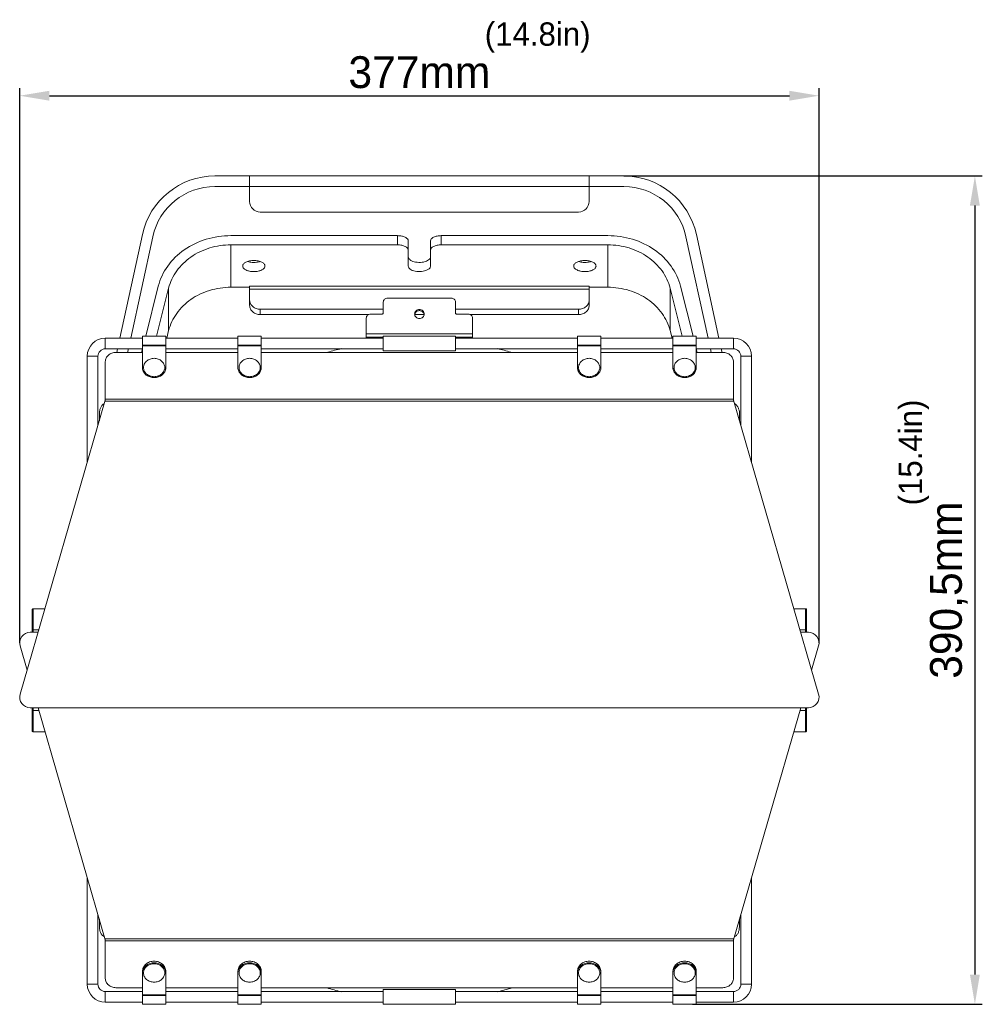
# Model space of a CAD drawing. Header units: millimetres. Extents: x 29170 to 33192, y 579 to 3108.
# Tile 165 of 256: x 31516 to 31970, y 1294 to 1758. Entities that reach past the tile are written whole.
import ezdxf

# ---------------------------------------------------------------- set-up
doc = ezdxf.new("R2010")
doc.units = ezdxf.units.MM
doc.layers.add('细实线', color=7, linetype='Continuous', lineweight=13)
doc.dimstyles.new('ISO-25', dxfattribs={"dimtxt": 15, "dimasz": 14, "dimexe": 3.5, "dimexo": 0, "dimgap": 3.5, "dimtad": 1, "dimtxsty": 'Standard', "dimcen": 2.5, "dimadec": 0, "dimazin": 0, "dimtfac": 1, "dimtmove": 0, "dimatfit": 3, "dimfxl": 1, "dimarcsym": 0})

# ---------------------------------------------------------------- blocks, each defined once
blk = doc.blocks.new('*D73')
at = {"layer": 'Defpoints', "color": 0, "transparency": 16777216}
for p in [(31893.03, 1722.43), (31516.34, 1464.46), (31893.03, 1464.46)]:
    blk.add_point(p, dxfattribs=at)
at = {"layer": '细实线', "color": 0, "lineweight": -2, "transparency": 16777216}
for p, q in [((31516.34, 1464.46), (31516.34, 1725.93)), ((31530.34, 1722.43), (31879.03, 1722.43)), ((31893.03, 1464.46), (31893.03, 1725.93))]:
    blk.add_line(p, q, dxfattribs=at)
at = {"layer": '细实线', "color": 0, "transparency": 16777216}
for points in [[(31530.34, 1724.76), (31530.34, 1720.1), (31516.34, 1722.43)], [(31879.03, 1724.76), (31879.03, 1720.1), (31893.03, 1722.43)]]:
    blk.add_solid(points, dxfattribs=at)
at = {"layer": '细实线', "color": 0, "transparency": 16777216, "insert": (31704.68, 1733.43), "char_height": 15, "attachment_point": 5}
blk.add_mtext('377mm', dxfattribs=at)
blk = doc.blocks.new('*D74')
at = {"layer": 'Defpoints', "color": 0, "transparency": 16777216}
for p in [(31801, 1684.61), (31833.43, 1294.11), (31966.46, 1294.11)]:
    blk.add_point(p, dxfattribs=at)
at = {"layer": '细实线', "color": 0, "lineweight": -2, "transparency": 16777216}
for p, q in [((31801, 1684.61), (31969.96, 1684.61)), ((31966.46, 1670.61), (31966.46, 1308.11)), ((31833.43, 1294.11), (31969.96, 1294.11))]:
    blk.add_line(p, q, dxfattribs=at)
at = {"layer": '细实线', "color": 0, "transparency": 16777216}
for points in [[(31964.12, 1670.61), (31968.79, 1670.61), (31966.46, 1684.61)], [(31964.12, 1308.11), (31968.79, 1308.11), (31966.46, 1294.11)]]:
    blk.add_solid(points, dxfattribs=at)
at = {"layer": '细实线', "color": 0, "transparency": 16777216, "insert": (31954.21, 1489.36), "char_height": 15, "attachment_point": 5, "rotation": 90}
blk.add_mtext('390,5mm', dxfattribs=at)

msp = doc.modelspace()

# ---------------------------------------------------------------- linework, layer by layer
at = {"layer": '细实线'}
for p, q in [((31801.003, 1684.605), (31608.361, 1684.605)), ((31624.682, 1672.605), (31624.682, 1684.605)), ((31784.682, 1684.605), (31784.682, 1672.605)), ((31608.361, 1679.605), (31801.003, 1679.605)), ((31629.682, 1667.605), (31779.682, 1667.605)), ((31574.16, 1657.04), (31563.522, 1608.105)), ((31568.639, 1608.105), (31579.046, 1655.978)), ((31694.432, 1656.461), (31615.834, 1656.461)), ((31694.432, 1652.131), (31694.432, 1656.461)), ((31699.432, 1642.131), (31699.432, 1653.961)), ((31709.932, 1653.961), (31709.932, 1642.131)), ((31714.932, 1656.461), (31714.932, 1652.131)), ((31793.53, 1656.461), (31714.932, 1656.461)), ((31830.318, 1655.978), (31840.726, 1608.105)), ((31845.842, 1608.105), (31835.204, 1657.04)), ((31615.834, 1632.131), (31615.834, 1652.131)), ((31615.834, 1652.131), (31694.432, 1652.131)), ((31714.932, 1652.131), (31793.53, 1652.131)), ((31793.53, 1632.131), (31793.53, 1652.131)), ((31581.641, 1632.621), (31575.708, 1609.105)), ((31580.826, 1609.105), (31586.526, 1631.696)), ((31586.526, 1611.696), (31586.526, 1631.696)), ((31615.834, 1632.131), (31624.682, 1632.131)), ((31624.682, 1623.568), (31624.682, 1632.631)), ((31784.682, 1632.631), (31624.682, 1632.631)), ((31784.682, 1631.265), (31624.682, 1631.265)), ((31784.682, 1623.568), (31784.682, 1632.631)), ((31784.682, 1632.131), (31793.53, 1632.131)), ((31822.838, 1611.696), (31822.838, 1631.696)), ((31822.838, 1631.696), (31828.538, 1609.105)), ((31833.656, 1609.105), (31827.723, 1632.621)), ((31687.682, 1625.14), (31687.682, 1619.972)), ((31689.682, 1627.02), (31719.682, 1627.02)), ((31721.682, 1625.14), (31721.682, 1619.972)), ((31629.682, 1621.738), (31629.682, 1619.238)), ((31629.682, 1621.738), (31687.682, 1621.738)), ((31704.682, 1621.616), (31704.682, 1621.103)), ((31721.682, 1621.738), (31779.682, 1621.738)), ((31779.682, 1619.238), (31779.682, 1621.738)), ((31680.705, 1619.238), (31629.682, 1619.238)), ((31679.682, 1617.623), (31679.682, 1610.237)), ((31681.682, 1619.502), (31687.182, 1619.502)), ((31706.932, 1619.238), (31702.432, 1619.238)), ((31727.682, 1619.502), (31722.182, 1619.502)), ((31779.682, 1619.238), (31728.659, 1619.238)), ((31729.682, 1617.623), (31729.682, 1610.237)), ((31585.62, 1608.105), (31586.526, 1611.696)), ((31822.838, 1611.696), (31823.744, 1608.105)), ((31556.682, 1608.105), (31556.682, 1603.105)), ((31556.682, 1608.105), (31574.182, 1608.105)), ((31574.182, 1593.548), (31574.182, 1609.105)), ((31574.182, 1609.105), (31585.182, 1609.105)), ((31585.182, 1609.105), (31585.182, 1593.548)), ((31585.182, 1608.105), (31619.182, 1608.105)), ((31619.182, 1593.548), (31619.182, 1609.105)), ((31619.182, 1609.105), (31630.182, 1609.105)), ((31630.182, 1609.105), (31630.182, 1593.548)), ((31630.182, 1608.105), (31687.682, 1608.105)), ((31679.682, 1610.141), (31679.682, 1610.237)), ((31679.682, 1610.237), (31729.682, 1610.237)), ((31679.682, 1608.605), (31679.682, 1610.105)), ((31729.682, 1610.105), (31679.682, 1610.105)), ((31679.682, 1608.605), (31679.682, 1608.105)), ((31687.682, 1608.605), (31679.682, 1608.605)), ((31687.682, 1602.105), (31687.682, 1609.105)), ((31721.682, 1609.105), (31687.682, 1609.105)), ((31721.682, 1602.105), (31721.682, 1609.105)), ((31729.682, 1608.605), (31721.682, 1608.605)), ((31721.682, 1608.105), (31779.182, 1608.105)), ((31729.682, 1610.237), (31729.682, 1610.114)), ((31729.682, 1610.105), (31729.682, 1608.605)), ((31729.682, 1608.605), (31729.682, 1608.105)), ((31779.182, 1593.548), (31779.182, 1609.105)), ((31779.182, 1609.105), (31790.182, 1609.105)), ((31790.182, 1609.105), (31790.182, 1593.548)), ((31790.182, 1608.105), (31824.182, 1608.105)), ((31824.182, 1593.548), (31824.182, 1609.105)), ((31824.182, 1609.105), (31835.182, 1609.105)), ((31835.182, 1609.105), (31835.182, 1593.548)), ((31835.182, 1608.105), (31852.682, 1608.105)), ((31852.682, 1608.105), (31852.682, 1603.105)), ((31556.682, 1603.105), (31574.182, 1603.105)), ((31574.182, 1601.417), (31561.682, 1601.417)), ((31562.435, 1603.105), (31562.068, 1601.417)), ((31567.185, 1601.417), (31567.552, 1603.105)), ((31574.182, 1603.059), (31573.768, 1601.417)), ((31574.182, 1604.913), (31585.182, 1604.913)), ((31574.182, 1604.564), (31585.182, 1604.564)), ((31585.182, 1603.105), (31619.182, 1603.105)), ((31619.182, 1601.417), (31585.182, 1601.417)), ((31619.182, 1604.913), (31630.182, 1604.913)), ((31619.182, 1604.564), (31630.182, 1604.564)), ((31630.182, 1603.105), (31687.682, 1603.105)), ((31779.182, 1601.417), (31630.182, 1601.417)), ((31721.682, 1602.105), (31687.682, 1602.105)), ((31721.682, 1603.105), (31779.182, 1603.105)), ((31779.182, 1604.913), (31790.182, 1604.913)), ((31779.182, 1604.564), (31790.182, 1604.564)), ((31790.182, 1603.105), (31824.182, 1603.105)), ((31824.182, 1601.417), (31790.182, 1601.417)), ((31824.182, 1604.913), (31835.182, 1604.913)), ((31824.182, 1604.564), (31835.182, 1604.564)), ((31835.182, 1603.105), (31852.682, 1603.105)), ((31835.596, 1601.417), (31835.182, 1603.059)), ((31847.682, 1601.417), (31835.182, 1601.417)), ((31841.812, 1603.105), (31842.179, 1601.417)), ((31847.296, 1601.417), (31846.929, 1603.105)), ((31548.182, 1549.555), (31548.182, 1599.605)), ((31548.182, 1599.605), (31553.182, 1599.605)), ((31553.182, 1566.817), (31553.182, 1599.605)), ((31556.682, 1578.364), (31556.682, 1597.087)), ((31852.682, 1578.364), (31852.682, 1597.087)), ((31861.182, 1599.605), (31856.182, 1599.605)), ((31856.182, 1599.605), (31856.182, 1566.817)), ((31861.182, 1599.605), (31861.182, 1549.555)), ((31556.682, 1578.9), (31516.533, 1440.291)), ((31556.682, 1579.364), (31852.682, 1579.364)), ((31556.682, 1578.364), (31852.682, 1578.364)), ((31892.831, 1440.291), (31852.682, 1578.9)), ((31553.864, 1572.605), (31553.864, 1569.171)), ((31855.5, 1569.171), (31855.5, 1572.605)), ((31522.182, 1469.46), (31522.182, 1480.106)), ((31522.682, 1469.46), (31522.682, 1480.605)), ((31528.21, 1480.605), (31522.682, 1480.605)), ((31886.682, 1480.605), (31881.154, 1480.605)), ((31886.682, 1480.605), (31886.682, 1469.46)), ((31887.182, 1480.106), (31887.182, 1469.46)), ((31524.982, 1469.46), (31521.336, 1469.46)), ((31525.314, 1470.605), (31522.182, 1470.605)), ((31884.05, 1470.605), (31887.182, 1470.605)), ((31888.028, 1469.46), (31884.382, 1469.46)), ((31516.533, 1463.069), (31519.832, 1451.68)), ((31889.532, 1451.68), (31892.831, 1463.069)), ((31521.336, 1433.9), (31888.028, 1433.9)), ((31522.182, 1423.104), (31522.182, 1433.9)), ((31525.357, 1432.605), (31522.182, 1432.605)), ((31522.682, 1422.605), (31522.682, 1433.9)), ((31524.982, 1433.9), (31556.682, 1324.46)), ((31852.682, 1324.46), (31884.382, 1433.9)), ((31884.007, 1432.605), (31887.182, 1432.605)), ((31886.682, 1433.9), (31886.682, 1422.605)), ((31887.182, 1433.9), (31887.182, 1423.104)), ((31522.682, 1422.605), (31528.254, 1422.605)), ((31881.11, 1422.605), (31886.682, 1422.605)), ((31548.182, 1303.605), (31548.182, 1353.805)), ((31861.182, 1353.805), (31861.182, 1303.605)), ((31553.182, 1303.605), (31553.182, 1336.543)), ((31553.864, 1334.189), (31553.864, 1330.605)), ((31855.5, 1330.605), (31855.5, 1334.189)), ((31856.182, 1336.543), (31856.182, 1303.605)), ((31852.682, 1324.996), (31556.682, 1324.996)), ((31556.682, 1306.273), (31556.682, 1324.996)), ((31852.682, 1323.996), (31556.682, 1323.996)), ((31852.682, 1306.273), (31852.682, 1324.996)), ((31574.182, 1294.105), (31574.182, 1309.662)), ((31585.182, 1294.105), (31585.182, 1309.662)), ((31619.182, 1294.105), (31619.182, 1309.662)), ((31630.182, 1294.105), (31630.182, 1309.662)), ((31779.182, 1294.105), (31779.182, 1309.662)), ((31790.182, 1294.105), (31790.182, 1309.662)), ((31824.182, 1294.105), (31824.182, 1309.662)), ((31835.182, 1309.662), (31835.182, 1294.105)), ((31548.182, 1303.605), (31553.182, 1303.605)), ((31574.182, 1300.105), (31556.682, 1300.105)), ((31556.682, 1295.105), (31556.682, 1300.105)), ((31561.682, 1301.943), (31574.182, 1301.943)), ((31585.182, 1301.943), (31619.182, 1301.943)), ((31619.182, 1300.105), (31585.182, 1300.105)), ((31630.182, 1301.943), (31779.182, 1301.943)), ((31687.682, 1300.105), (31630.182, 1300.105)), ((31721.682, 1301.105), (31687.682, 1301.105)), ((31687.682, 1294.105), (31687.682, 1301.105)), ((31721.682, 1294.105), (31721.682, 1301.105)), ((31779.182, 1300.105), (31721.682, 1300.105)), ((31790.182, 1301.943), (31824.182, 1301.943)), ((31824.182, 1300.105), (31790.182, 1300.105)), ((31835.182, 1301.943), (31847.682, 1301.943)), ((31852.682, 1300.105), (31835.182, 1300.105)), ((31852.682, 1295.105), (31852.682, 1300.105)), ((31861.182, 1303.605), (31856.182, 1303.605)), ((31574.182, 1295.105), (31556.682, 1295.105)), ((31585.182, 1298.646), (31574.182, 1298.646)), ((31585.182, 1298.297), (31574.182, 1298.297)), ((31619.182, 1295.105), (31585.182, 1295.105)), ((31630.182, 1298.646), (31619.182, 1298.646)), ((31630.182, 1298.297), (31619.182, 1298.297)), ((31687.682, 1295.105), (31630.182, 1295.105)), ((31779.182, 1295.105), (31721.682, 1295.105)), ((31790.182, 1298.646), (31779.182, 1298.646)), ((31790.182, 1298.297), (31779.182, 1298.297)), ((31824.182, 1295.105), (31790.182, 1295.105)), ((31824.182, 1298.646), (31835.182, 1298.646)), ((31824.182, 1298.297), (31835.182, 1298.297)), ((31852.682, 1295.105), (31835.182, 1295.105)), ((31585.182, 1294.105), (31574.182, 1294.105)), ((31630.182, 1294.105), (31619.182, 1294.105)), ((31721.682, 1294.105), (31687.682, 1294.105)), ((31790.182, 1294.105), (31779.182, 1294.105)), ((31824.182, 1294.105), (31835.182, 1294.105))]:
    msp.add_line(p, q, dxfattribs=at)
for points in [[(31522.682, 1480.605), (31522.62, 1480.601), (31522.448, 1480.547), (31522.307, 1480.436), (31522.214, 1480.282), (31522.182, 1480.105)], [(31887.182, 1480.105), (31887.15, 1480.282), (31887.057, 1480.436), (31886.916, 1480.547), (31886.744, 1480.601), (31886.682, 1480.605)], [(31522.182, 1423.105), (31522.214, 1422.928), (31522.307, 1422.774), (31522.448, 1422.663), (31522.62, 1422.609), (31522.682, 1422.605)], [(31886.682, 1422.605), (31886.744, 1422.609), (31886.916, 1422.663), (31887.057, 1422.774), (31887.15, 1422.928), (31887.182, 1423.105)]]:
    msp.add_lwpolyline(points, dxfattribs=at)
for centre, radius, start, end in [((31608.361, 1649.605), 35, 90, 167.73523), ((31801.003, 1649.605), 35, 12.26477, 90), ((31608.361, 1649.605), 30, 90, 167.73523), ((31801.003, 1649.605), 30, 12.26477, 90), ((31629.682, 1672.605), 5, 180, 270), ((31779.682, 1672.605), 5, 270, 0), ((31626.682, 1654.184), 10.348, 269.5982, 270.4018), ((31782.682, 1654.184), 10.348, 269.5982, 270.4018), ((31704.441, 1618.986), 2.009, 165.39698, 172.48537), ((31704.923, 1618.986), 2.009, 7.51463, 14.60302), ((31556.682, 1599.605), 8.5, 90, 180), ((31689.682, 1609.426), 0.704, 74.89424, 105.10576), ((31852.682, 1599.605), 8.5, 0, 90), ((31556.682, 1599.605), 3.5, 90, 180), ((31704.682, 1451.605), 156, 103.61617, 106.06548), ((31704.682, 1451.605), 156, 73.93452, 76.38383), ((31852.682, 1599.605), 3.5, 0, 90), ((31581.033, 1594.299), 4.149, 349.65171, 359.98058), ((31626.033, 1594.299), 4.149, 349.65171, 359.98058), ((31786.033, 1594.299), 4.149, 349.65171, 359.98058), ((31831.033, 1594.299), 4.149, 349.65171, 359.98058), ((31521.336, 1464.46), 5, 90, 196.15393), ((31888.028, 1464.46), 5, 343.84607, 90), ((31521.336, 1438.9), 5, 163.84607, 270), ((31888.028, 1438.9), 5, 270, 16.15393), ((31578.331, 1308.911), 4.149, 169.65171, 179.98058), ((31581.033, 1308.911), 4.149, 0.01942, 10.34829), ((31623.331, 1308.911), 4.149, 169.65171, 179.98058), ((31626.033, 1308.911), 4.149, 0.01942, 10.34829), ((31783.331, 1308.911), 4.149, 169.65171, 179.98058), ((31786.033, 1308.911), 4.149, 0.01942, 10.34829), ((31828.331, 1308.911), 4.149, 169.65171, 179.98058), ((31831.033, 1308.911), 4.149, 0.01942, 10.34829), ((31556.682, 1303.605), 8.5, 180, 270), ((31556.682, 1303.605), 3.5, 180, 270), ((31704.682, 1451.605), 156, 253.75124, 256.38383), ((31704.682, 1451.605), 156, 283.61617, 286.24876), ((31852.682, 1303.605), 8.5, 270, 0), ((31852.682, 1303.605), 3.5, 270, 0)]:
    msp.add_arc(centre, radius, start, end, dxfattribs=at)
for points, knots in [([(31581.641, 1632.621), (31582.494, 1636.002), (31585.642, 1642.626), (31593.683, 1650.36), (31604.126, 1655.328), (31611.913, 1656.461), (31615.834, 1656.461)], [0, 0, 0, 0, 0.2344496, 0.4797426, 0.7363594, 1, 1, 1, 1]), ([(31694.432, 1656.461), (31695.073, 1656.461), (31696.286, 1656.346), (31697.692, 1655.913), (31698.577, 1655.385), (31699.173, 1654.856), (31699.432, 1654.304), (31699.432, 1653.961)], [0, 0, 0, 0, 0.3192603, 0.6031296, 0.7240218, 0.8290447, 1, 1, 1, 1]), ([(31709.932, 1653.961), (31709.932, 1654.304), (31710.191, 1654.856), (31710.787, 1655.385), (31711.672, 1655.913), (31713.078, 1656.346), (31714.291, 1656.461), (31714.932, 1656.461)], [0, 0, 0, 0, 0.1709553, 0.2759782, 0.3968704, 0.6807397, 1, 1, 1, 1]), ([(31793.53, 1656.461), (31797.451, 1656.461), (31805.239, 1655.328), (31815.681, 1650.36), (31823.722, 1642.626), (31826.87, 1636.002), (31827.723, 1632.621)], [0, 0, 0, 0, 0.2636406, 0.5202574, 0.7655504, 1, 1, 1, 1]), ([(31615.834, 1652.131), (31612.473, 1652.131), (31605.798, 1651.159), (31596.848, 1646.902), (31589.955, 1640.272), (31587.257, 1634.594), (31586.526, 1631.696)], [0, 0, 0, 0, 0.2636406, 0.5202574, 0.7655504, 1, 1, 1, 1]), ([(31699.432, 1649.631), (31699.432, 1649.974), (31699.173, 1650.526), (31698.577, 1651.055), (31697.692, 1651.583), (31696.286, 1652.016), (31695.073, 1652.131), (31694.432, 1652.131)], [0, 0, 0, 0, 0.1709553, 0.2759782, 0.3968704, 0.6807397, 1, 1, 1, 1]), ([(31714.932, 1652.131), (31714.291, 1652.131), (31713.078, 1652.016), (31711.672, 1651.583), (31710.787, 1651.055), (31710.191, 1650.526), (31709.932, 1649.974), (31709.932, 1649.631)], [0, 0, 0, 0, 0.3192603, 0.6031296, 0.7240218, 0.8290447, 1, 1, 1, 1]), ([(31822.838, 1631.696), (31822.107, 1634.594), (31819.409, 1640.272), (31812.516, 1646.902), (31803.566, 1651.159), (31796.891, 1652.131), (31793.53, 1652.131)], [0, 0, 0, 0, 0.2344496, 0.4797426, 0.7363594, 1, 1, 1, 1]), ([(31621.432, 1642.131), (31621.432, 1642.305), (31621.509, 1642.673), (31621.83, 1643.176), (31622.33, 1643.629), (31623.259, 1644.179), (31624.735, 1644.636), (31626.009, 1644.756), (31626.682, 1644.756)], [0, 0, 0, 0, 0.0823105, 0.1731294, 0.2778859, 0.3984649, 0.6815826, 1, 1, 1, 1]), ([(31626.609, 1643.836), (31626.357, 1643.838), (31625.389, 1643.88), (31624.423, 1644.056), (31623.744, 1644.285)], [0, 0, 0, 0, 0.2606598, 1, 1, 1, 1]), ([(31626.682, 1644.756), (31627.355, 1644.756), (31628.629, 1644.636), (31630.105, 1644.179), (31631.034, 1643.629), (31631.534, 1643.176), (31631.855, 1642.673), (31631.932, 1642.305), (31631.932, 1642.131)], [0, 0, 0, 0, 0.3184174, 0.6015351, 0.7221141, 0.8268706, 0.9176895, 1, 1, 1, 1]), ([(31629.62, 1644.285), (31629.403, 1644.212), (31628.47, 1643.947), (31627.495, 1643.841), (31626.755, 1643.836)], [0, 0, 0, 0, 0.2359702, 1, 1, 1, 1]), ([(31699.432, 1646.461), (31699.432, 1646.287), (31699.509, 1645.918), (31699.83, 1645.415), (31700.33, 1644.963), (31701.122, 1644.493), (31702.248, 1644.094), (31703.676, 1643.847), (31705.187, 1643.811), (31706.657, 1643.989), (31707.967, 1644.366), (31709.015, 1644.915), (31709.736, 1645.608), (31709.932, 1646.196), (31709.932, 1646.461)], [0, 0, 0, 0, 0.0411315, 0.0865895, 0.1389741, 0.199268, 0.3033521, 0.4195651, 0.5409553, 0.6597358, 0.7685317, 0.8617193, 0.9373217, 1, 1, 1, 1]), ([(31777.432, 1642.131), (31777.432, 1642.305), (31777.509, 1642.673), (31777.83, 1643.176), (31778.33, 1643.629), (31779.259, 1644.179), (31780.735, 1644.636), (31782.009, 1644.756), (31782.682, 1644.756)], [0, 0, 0, 0, 0.0823105, 0.1731294, 0.2778859, 0.3984649, 0.6815826, 1, 1, 1, 1]), ([(31782.609, 1643.836), (31782.357, 1643.838), (31781.389, 1643.88), (31780.423, 1644.056), (31779.744, 1644.285)], [0, 0, 0, 0, 0.2606598, 1, 1, 1, 1]), ([(31782.682, 1644.756), (31783.355, 1644.756), (31784.629, 1644.636), (31786.105, 1644.179), (31787.034, 1643.629), (31787.534, 1643.176), (31787.855, 1642.673), (31787.932, 1642.305), (31787.932, 1642.131)], [0, 0, 0, 0, 0.3184174, 0.6015351, 0.7221141, 0.8268706, 0.9176895, 1, 1, 1, 1]), ([(31785.62, 1644.285), (31785.403, 1644.212), (31784.47, 1643.947), (31783.495, 1643.841), (31782.755, 1643.836)], [0, 0, 0, 0, 0.2359702, 1, 1, 1, 1]), ([(31626.682, 1639.506), (31626.009, 1639.506), (31624.735, 1639.625), (31623.259, 1640.082), (31622.33, 1640.633), (31621.83, 1641.085), (31621.509, 1641.588), (31621.432, 1641.957), (31621.432, 1642.131)], [0, 0, 0, 0, 0.3184174, 0.6015351, 0.7221141, 0.8268706, 0.9176895, 1, 1, 1, 1]), ([(31631.932, 1642.131), (31631.932, 1641.957), (31631.855, 1641.588), (31631.534, 1641.085), (31631.034, 1640.633), (31630.105, 1640.082), (31628.629, 1639.625), (31627.355, 1639.506), (31626.682, 1639.506)], [0, 0, 0, 0, 0.0823105, 0.1731294, 0.2778859, 0.3984649, 0.6815826, 1, 1, 1, 1]), ([(31709.932, 1642.131), (31709.932, 1641.957), (31709.855, 1641.588), (31709.535, 1641.085), (31709.034, 1640.633), (31708.242, 1640.163), (31707.116, 1639.764), (31705.688, 1639.517), (31704.177, 1639.481), (31702.707, 1639.659), (31701.397, 1640.036), (31700.349, 1640.585), (31699.628, 1641.278), (31699.432, 1641.866), (31699.432, 1642.131)], [0, 0, 0, 0, 0.0411315, 0.0865895, 0.1389741, 0.199268, 0.3033521, 0.4195651, 0.5409553, 0.6597358, 0.7685317, 0.8617193, 0.9373217, 1, 1, 1, 1]), ([(31782.682, 1639.506), (31782.009, 1639.506), (31780.735, 1639.625), (31779.259, 1640.082), (31778.33, 1640.633), (31777.83, 1641.085), (31777.509, 1641.588), (31777.432, 1641.957), (31777.432, 1642.131)], [0, 0, 0, 0, 0.3184174, 0.6015351, 0.7221141, 0.8268706, 0.9176895, 1, 1, 1, 1]), ([(31787.932, 1642.131), (31787.932, 1641.957), (31787.855, 1641.588), (31787.534, 1641.085), (31787.034, 1640.633), (31786.105, 1640.082), (31784.629, 1639.625), (31783.355, 1639.506), (31782.682, 1639.506)], [0, 0, 0, 0, 0.0823105, 0.1731294, 0.2778859, 0.3984649, 0.6815826, 1, 1, 1, 1]), ([(31615.834, 1632.131), (31612.473, 1632.131), (31605.798, 1631.159), (31596.848, 1626.902), (31589.955, 1620.272), (31587.257, 1614.594), (31586.526, 1611.696)], [0, 0, 0, 0, 0.2636406, 0.5202574, 0.7655504, 1, 1, 1, 1]), ([(31822.838, 1611.696), (31822.107, 1614.594), (31819.409, 1620.272), (31812.516, 1626.902), (31803.566, 1631.159), (31796.891, 1632.131), (31793.53, 1632.131)], [0, 0, 0, 0, 0.2344496, 0.4797426, 0.7363594, 1, 1, 1, 1]), ([(31624.682, 1626.068), (31624.682, 1625.502), (31624.957, 1624.329), (31626.096, 1622.893), (31627.752, 1621.954), (31629.035, 1621.738), (31629.682, 1621.738)], [0, 0, 0, 0, 0.2332466, 0.4766038, 0.7336388, 1, 1, 1, 1]), ([(31689.682, 1627.02), (31689.422, 1627.02), (31688.902, 1626.924), (31688.238, 1626.51), (31687.788, 1625.886), (31687.682, 1625.385), (31687.682, 1625.14)], [0, 0, 0, 0, 0.2571682, 0.5101497, 0.7571913, 1, 1, 1, 1]), ([(31721.682, 1625.14), (31721.682, 1625.385), (31721.576, 1625.886), (31721.126, 1626.51), (31720.462, 1626.924), (31719.942, 1627.02), (31719.682, 1627.02)], [0, 0, 0, 0, 0.2428087, 0.4898503, 0.7428318, 1, 1, 1, 1]), ([(31779.682, 1621.738), (31780.329, 1621.738), (31781.612, 1621.954), (31783.268, 1622.893), (31784.407, 1624.329), (31784.682, 1625.502), (31784.682, 1626.068)], [0, 0, 0, 0, 0.2663612, 0.5233962, 0.7667534, 1, 1, 1, 1]), ([(31629.682, 1619.238), (31629.035, 1619.238), (31627.752, 1619.454), (31626.096, 1620.393), (31624.957, 1621.829), (31624.682, 1623.002), (31624.682, 1623.568)], [0, 0, 0, 0, 0.2663612, 0.5233962, 0.7667534, 1, 1, 1, 1]), ([(31687.682, 1619.972), (31687.682, 1619.851), (31687.568, 1619.595), (31687.308, 1619.502), (31687.182, 1619.502)], [0, 0, 0, 0, 0.4890129, 1, 1, 1, 1]), ([(31704.682, 1621.616), (31704.39, 1621.616), (31703.805, 1621.509), (31703.058, 1621.043), (31702.552, 1620.34), (31702.432, 1619.778), (31702.432, 1619.502)], [0, 0, 0, 0, 0.2571693, 0.5101461, 0.7572223, 1, 1, 1, 1]), ([(31704.682, 1621.103), (31704.434, 1621.103), (31703.938, 1621.026), (31703.274, 1620.688), (31702.76, 1620.163), (31702.556, 1619.72), (31702.497, 1619.492)], [0, 0, 0, 0, 0.2558935, 0.5087104, 0.7566857, 1, 1, 1, 1]), ([(31706.932, 1619.502), (31706.932, 1619.778), (31706.812, 1620.34), (31706.306, 1621.043), (31705.559, 1621.509), (31704.974, 1621.616), (31704.682, 1621.616)], [0, 0, 0, 0, 0.2427777, 0.4898539, 0.7428307, 1, 1, 1, 1]), ([(31706.867, 1619.492), (31706.808, 1619.72), (31706.604, 1620.163), (31706.091, 1620.688), (31705.426, 1621.026), (31704.93, 1621.103), (31704.682, 1621.103)], [0, 0, 0, 0, 0.2433143, 0.4912896, 0.7441065, 1, 1, 1, 1]), ([(31722.182, 1619.502), (31722.056, 1619.502), (31721.796, 1619.595), (31721.682, 1619.851), (31721.682, 1619.972)], [0, 0, 0, 0, 0.5109871, 1, 1, 1, 1]), ([(31784.682, 1623.568), (31784.682, 1623.002), (31784.407, 1621.829), (31783.268, 1620.393), (31781.612, 1619.454), (31780.329, 1619.238), (31779.682, 1619.238)], [0, 0, 0, 0, 0.2332466, 0.4766038, 0.7336388, 1, 1, 1, 1]), ([(31681.682, 1619.502), (31681.422, 1619.502), (31680.902, 1619.406), (31680.238, 1618.992), (31679.788, 1618.368), (31679.682, 1617.868), (31679.682, 1617.623)], [0, 0, 0, 0, 0.2571682, 0.5101497, 0.7571913, 1, 1, 1, 1]), ([(31702.432, 1619.502), (31702.432, 1619.226), (31702.552, 1618.663), (31703.058, 1617.961), (31703.805, 1617.495), (31704.39, 1617.388), (31704.682, 1617.388)], [0, 0, 0, 0, 0.2427777, 0.4898539, 0.7428307, 1, 1, 1, 1]), ([(31704.682, 1617.388), (31704.974, 1617.388), (31705.559, 1617.495), (31706.306, 1617.961), (31706.812, 1618.663), (31706.932, 1619.226), (31706.932, 1619.502)], [0, 0, 0, 0, 0.2571693, 0.5101461, 0.7572223, 1, 1, 1, 1]), ([(31729.682, 1617.623), (31729.682, 1617.868), (31729.576, 1618.368), (31729.126, 1618.992), (31728.462, 1619.406), (31727.942, 1619.502), (31727.682, 1619.502)], [0, 0, 0, 0, 0.2428087, 0.4898503, 0.7428318, 1, 1, 1, 1]), ([(31561.682, 1601.417), (31561.035, 1601.417), (31559.752, 1601.201), (31558.096, 1600.262), (31556.957, 1598.826), (31556.682, 1597.654), (31556.682, 1597.087)], [0, 0, 0, 0, 0.2663266, 0.5234001, 0.7667837, 1, 1, 1, 1]), ([(31852.682, 1597.087), (31852.682, 1597.654), (31852.407, 1598.826), (31851.268, 1600.262), (31849.612, 1601.201), (31848.329, 1601.417), (31847.682, 1601.417)], [0, 0, 0, 0, 0.2332163, 0.4765999, 0.7336734, 1, 1, 1, 1]), ([(31579.682, 1589.968), (31579.356, 1589.968), (31578.705, 1590.023), (31577.765, 1590.269), (31576.896, 1590.668), (31576.134, 1591.208), (31575.505, 1591.867), (31575.037, 1592.621), (31574.747, 1593.442), (31574.65, 1594.298), (31574.747, 1595.153), (31575.037, 1595.974), (31575.505, 1596.729), (31576.134, 1597.388), (31576.896, 1597.927), (31577.765, 1598.327), (31578.705, 1598.573), (31579.356, 1598.628), (31579.682, 1598.628)], [0, 0, 0, 0, 0.0668213, 0.1330134, 0.1980295, 0.2614758, 0.3231777, 0.3832232, 0.4419693, 0.5, 0.5580307, 0.6167768, 0.6768223, 0.7385242, 0.8019705, 0.8669866, 0.9331787, 1, 1, 1, 1]), ([(31579.682, 1589.968), (31580.008, 1589.968), (31580.659, 1590.023), (31581.599, 1590.269), (31582.468, 1590.668), (31583.23, 1591.208), (31583.859, 1591.867), (31584.327, 1592.621), (31584.617, 1593.442), (31584.715, 1594.298), (31584.617, 1595.153), (31584.327, 1595.974), (31583.859, 1596.729), (31583.23, 1597.388), (31582.468, 1597.927), (31581.599, 1598.327), (31580.659, 1598.573), (31580.008, 1598.628), (31579.682, 1598.628)], [0, 0, 0, 0, 0.0668213, 0.1330134, 0.1980295, 0.2614758, 0.3231777, 0.3832232, 0.4419693, 0.5, 0.5580307, 0.6167768, 0.6768223, 0.7385242, 0.8019705, 0.8669866, 0.9331787, 1, 1, 1, 1]), ([(31624.682, 1589.968), (31624.356, 1589.968), (31623.705, 1590.023), (31622.765, 1590.269), (31621.896, 1590.668), (31621.134, 1591.208), (31620.505, 1591.867), (31620.037, 1592.621), (31619.747, 1593.442), (31619.65, 1594.298), (31619.747, 1595.153), (31620.037, 1595.974), (31620.505, 1596.729), (31621.134, 1597.388), (31621.896, 1597.927), (31622.765, 1598.327), (31623.705, 1598.573), (31624.356, 1598.628), (31624.682, 1598.628)], [0, 0, 0, 0, 0.0668213, 0.1330134, 0.1980295, 0.2614758, 0.3231777, 0.3832232, 0.4419693, 0.5, 0.5580307, 0.6167768, 0.6768223, 0.7385242, 0.8019705, 0.8669866, 0.9331787, 1, 1, 1, 1]), ([(31624.682, 1589.968), (31625.008, 1589.968), (31625.659, 1590.023), (31626.599, 1590.269), (31627.468, 1590.668), (31628.23, 1591.208), (31628.859, 1591.867), (31629.327, 1592.621), (31629.617, 1593.442), (31629.715, 1594.298), (31629.617, 1595.153), (31629.327, 1595.974), (31628.859, 1596.729), (31628.23, 1597.388), (31627.468, 1597.927), (31626.599, 1598.327), (31625.659, 1598.573), (31625.008, 1598.628), (31624.682, 1598.628)], [0, 0, 0, 0, 0.0668213, 0.1330134, 0.1980295, 0.2614758, 0.3231777, 0.3832232, 0.4419693, 0.5, 0.5580307, 0.6167768, 0.6768223, 0.7385242, 0.8019705, 0.8669866, 0.9331787, 1, 1, 1, 1]), ([(31784.682, 1589.968), (31784.356, 1589.968), (31783.705, 1590.023), (31782.765, 1590.269), (31781.896, 1590.668), (31781.134, 1591.208), (31780.505, 1591.867), (31780.037, 1592.621), (31779.747, 1593.442), (31779.65, 1594.298), (31779.747, 1595.153), (31780.037, 1595.974), (31780.505, 1596.729), (31781.134, 1597.388), (31781.896, 1597.927), (31782.765, 1598.327), (31783.705, 1598.573), (31784.356, 1598.628), (31784.682, 1598.628)], [0, 0, 0, 0, 0.0668213, 0.1330134, 0.1980295, 0.2614758, 0.3231777, 0.3832232, 0.4419693, 0.5, 0.5580307, 0.6167768, 0.6768223, 0.7385242, 0.8019705, 0.8669866, 0.9331787, 1, 1, 1, 1]), ([(31784.682, 1589.968), (31785.008, 1589.968), (31785.659, 1590.023), (31786.599, 1590.269), (31787.468, 1590.668), (31788.23, 1591.208), (31788.859, 1591.867), (31789.327, 1592.621), (31789.617, 1593.442), (31789.715, 1594.298), (31789.617, 1595.153), (31789.327, 1595.974), (31788.859, 1596.729), (31788.23, 1597.388), (31787.468, 1597.927), (31786.599, 1598.327), (31785.659, 1598.573), (31785.008, 1598.628), (31784.682, 1598.628)], [0, 0, 0, 0, 0.0668213, 0.1330134, 0.1980295, 0.2614758, 0.3231777, 0.3832232, 0.4419693, 0.5, 0.5580307, 0.6167768, 0.6768223, 0.7385242, 0.8019705, 0.8669866, 0.9331787, 1, 1, 1, 1]), ([(31829.682, 1589.968), (31829.356, 1589.968), (31828.705, 1590.023), (31827.765, 1590.269), (31826.896, 1590.668), (31826.134, 1591.208), (31825.505, 1591.867), (31825.037, 1592.621), (31824.747, 1593.442), (31824.65, 1594.298), (31824.747, 1595.153), (31825.037, 1595.974), (31825.505, 1596.729), (31826.134, 1597.388), (31826.896, 1597.927), (31827.765, 1598.327), (31828.705, 1598.573), (31829.356, 1598.628), (31829.682, 1598.628)], [0, 0, 0, 0, 0.0668213, 0.1330134, 0.1980295, 0.2614758, 0.3231777, 0.3832232, 0.4419693, 0.5, 0.5580307, 0.6167768, 0.6768223, 0.7385242, 0.8019705, 0.8669866, 0.9331787, 1, 1, 1, 1]), ([(31829.682, 1589.968), (31830.008, 1589.968), (31830.659, 1590.023), (31831.599, 1590.269), (31832.468, 1590.668), (31833.23, 1591.208), (31833.859, 1591.867), (31834.327, 1592.621), (31834.617, 1593.442), (31834.715, 1594.298), (31834.617, 1595.153), (31834.327, 1595.974), (31833.859, 1596.729), (31833.23, 1597.388), (31832.468, 1597.927), (31831.599, 1598.327), (31830.659, 1598.573), (31830.008, 1598.628), (31829.682, 1598.628)], [0, 0, 0, 0, 0.0668213, 0.1330134, 0.1980295, 0.2614758, 0.3231777, 0.3832232, 0.4419693, 0.5, 0.5580307, 0.6167768, 0.6768223, 0.7385242, 0.8019705, 0.8669866, 0.9331787, 1, 1, 1, 1]), ([(31585.115, 1593.554), (31585.061, 1593.26), (31584.888, 1592.676), (31584.449, 1591.866), (31583.845, 1591.142), (31583.097, 1590.529), (31582.233, 1590.047), (31581.282, 1589.712), (31580.277, 1589.535), (31579.251, 1589.522), (31578.239, 1589.673), (31577.277, 1589.983), (31576.397, 1590.443), (31575.629, 1591.037), (31575.001, 1591.745), (31574.534, 1592.543), (31574.247, 1593.404), (31574.182, 1594.001), (31574.182, 1594.298)], [0, 0, 0, 0, 0.058305, 0.1177202, 0.1786278, 0.2411879, 0.3053288, 0.370774, 0.4370881, 0.5037346, 0.5701393, 0.6357555, 0.7001276, 0.7629501, 0.8241165, 0.8837496, 0.9421957, 1, 1, 1, 1]), ([(31630.115, 1593.554), (31630.061, 1593.26), (31629.888, 1592.676), (31629.449, 1591.866), (31628.845, 1591.142), (31628.097, 1590.529), (31627.233, 1590.047), (31626.282, 1589.712), (31625.277, 1589.535), (31624.251, 1589.522), (31623.239, 1589.673), (31622.277, 1589.983), (31621.397, 1590.443), (31620.629, 1591.037), (31620.001, 1591.745), (31619.534, 1592.543), (31619.247, 1593.404), (31619.182, 1594.001), (31619.182, 1594.298)], [0, 0, 0, 0, 0.058305, 0.1177202, 0.1786278, 0.2411879, 0.3053288, 0.370774, 0.4370881, 0.5037346, 0.5701393, 0.6357555, 0.7001276, 0.7629501, 0.8241165, 0.8837496, 0.9421957, 1, 1, 1, 1]), ([(31790.115, 1593.554), (31790.061, 1593.26), (31789.888, 1592.676), (31789.449, 1591.866), (31788.845, 1591.142), (31788.097, 1590.529), (31787.233, 1590.047), (31786.282, 1589.712), (31785.277, 1589.535), (31784.251, 1589.522), (31783.239, 1589.673), (31782.277, 1589.983), (31781.397, 1590.443), (31780.629, 1591.037), (31780.001, 1591.745), (31779.534, 1592.543), (31779.247, 1593.404), (31779.182, 1594.001), (31779.182, 1594.298)], [0, 0, 0, 0, 0.058305, 0.1177202, 0.1786278, 0.2411879, 0.3053288, 0.370774, 0.4370881, 0.5037346, 0.5701393, 0.6357555, 0.7001276, 0.7629501, 0.8241165, 0.8837496, 0.9421957, 1, 1, 1, 1]), ([(31835.115, 1593.554), (31835.061, 1593.26), (31834.888, 1592.676), (31834.449, 1591.866), (31833.845, 1591.142), (31833.097, 1590.529), (31832.233, 1590.047), (31831.282, 1589.712), (31830.277, 1589.535), (31829.251, 1589.522), (31828.239, 1589.673), (31827.277, 1589.983), (31826.397, 1590.443), (31825.629, 1591.037), (31825.001, 1591.745), (31824.534, 1592.543), (31824.247, 1593.404), (31824.182, 1594.001), (31824.182, 1594.298)], [0, 0, 0, 0, 0.058305, 0.1177202, 0.1786278, 0.2411879, 0.3053288, 0.370774, 0.4370881, 0.5037346, 0.5701393, 0.6357555, 0.7001276, 0.7629501, 0.8241165, 0.8837496, 0.9421957, 1, 1, 1, 1]), ([(31556.222, 1577.32), (31555.865, 1577.141), (31555.185, 1576.604), (31554.442, 1575.482), (31553.97, 1574.11), (31553.864, 1573.113), (31553.864, 1572.605)], [0, 0, 0, 0, 0.2175662, 0.4596508, 0.7235614, 1, 1, 1, 1]), ([(31855.5, 1572.605), (31855.5, 1573.113), (31855.394, 1574.11), (31854.923, 1575.482), (31854.179, 1576.604), (31853.5, 1577.141), (31853.142, 1577.32)], [0, 0, 0, 0, 0.2764386, 0.5403492, 0.7824338, 1, 1, 1, 1]), ([(31553.864, 1330.605), (31553.864, 1330.091), (31553.973, 1329.084), (31554.454, 1327.699), (31555.213, 1326.572), (31555.906, 1326.04), (31556.27, 1325.867)], [0, 0, 0, 0, 0.2769504, 0.541072, 0.7829236, 1, 1, 1, 1]), ([(31853.094, 1325.867), (31853.458, 1326.04), (31854.151, 1326.572), (31854.91, 1327.699), (31855.391, 1329.084), (31855.5, 1330.091), (31855.5, 1330.605)], [0, 0, 0, 0, 0.2170764, 0.458928, 0.7230496, 1, 1, 1, 1]), ([(31585.182, 1309.662), (31585.182, 1309.974), (31585.11, 1310.604), (31584.792, 1311.507), (31584.276, 1312.337), (31583.585, 1313.061), (31582.746, 1313.655), (31581.467, 1314.244), (31579.682, 1314.547), (31577.897, 1314.244), (31576.618, 1313.655), (31575.779, 1313.061), (31575.088, 1312.337), (31574.572, 1311.507), (31574.254, 1310.604), (31574.182, 1309.974), (31574.182, 1309.662)], [0, 0, 0, 0, 0.0580896, 0.116891, 0.176996, 0.2387584, 0.302267, 0.3673471, 0.5, 0.6326529, 0.697733, 0.7612416, 0.823004, 0.883109, 0.9419104, 1, 1, 1, 1]), ([(31574.25, 1309.656), (31574.3, 1309.935), (31574.461, 1310.487), (31574.863, 1311.26), (31575.416, 1311.958), (31576.336, 1312.768), (31577.767, 1313.483), (31579.682, 1313.773), (31581.597, 1313.483), (31583.028, 1312.768), (31583.948, 1311.958), (31584.501, 1311.26), (31584.903, 1310.487), (31585.064, 1309.935), (31585.115, 1309.656)], [0, 0, 0, 0, 0.0581353, 0.1172961, 0.1778397, 0.239937, 0.3680727, 0.5, 0.6319273, 0.760063, 0.8221603, 0.8827039, 0.9418647, 1, 1, 1, 1]), ([(31630.182, 1309.662), (31630.182, 1309.974), (31630.11, 1310.604), (31629.792, 1311.507), (31629.276, 1312.337), (31628.585, 1313.061), (31627.746, 1313.655), (31626.467, 1314.244), (31624.682, 1314.547), (31622.897, 1314.244), (31621.618, 1313.655), (31620.779, 1313.061), (31620.088, 1312.337), (31619.572, 1311.507), (31619.254, 1310.604), (31619.182, 1309.974), (31619.182, 1309.662)], [0, 0, 0, 0, 0.0580896, 0.116891, 0.176996, 0.2387584, 0.302267, 0.3673471, 0.5, 0.6326529, 0.697733, 0.7612416, 0.823004, 0.883109, 0.9419104, 1, 1, 1, 1]), ([(31619.25, 1309.656), (31619.3, 1309.935), (31619.461, 1310.487), (31619.863, 1311.26), (31620.416, 1311.958), (31621.336, 1312.768), (31622.767, 1313.483), (31624.682, 1313.773), (31626.597, 1313.483), (31628.028, 1312.768), (31628.948, 1311.958), (31629.501, 1311.26), (31629.903, 1310.487), (31630.064, 1309.935), (31630.115, 1309.656)], [0, 0, 0, 0, 0.0581353, 0.1172961, 0.1778397, 0.239937, 0.3680727, 0.5, 0.6319273, 0.760063, 0.8221603, 0.8827039, 0.9418647, 1, 1, 1, 1]), ([(31790.182, 1309.662), (31790.182, 1309.974), (31790.11, 1310.604), (31789.792, 1311.507), (31789.276, 1312.337), (31788.585, 1313.061), (31787.746, 1313.655), (31786.467, 1314.244), (31784.682, 1314.547), (31782.897, 1314.244), (31781.618, 1313.655), (31780.779, 1313.061), (31780.088, 1312.337), (31779.572, 1311.507), (31779.254, 1310.604), (31779.182, 1309.974), (31779.182, 1309.662)], [0, 0, 0, 0, 0.0580896, 0.116891, 0.176996, 0.2387584, 0.302267, 0.3673471, 0.5, 0.6326529, 0.697733, 0.7612416, 0.823004, 0.883109, 0.9419104, 1, 1, 1, 1]), ([(31779.25, 1309.656), (31779.3, 1309.935), (31779.461, 1310.487), (31779.863, 1311.26), (31780.416, 1311.958), (31781.336, 1312.768), (31782.767, 1313.483), (31784.682, 1313.773), (31786.597, 1313.483), (31788.028, 1312.768), (31788.948, 1311.958), (31789.501, 1311.26), (31789.903, 1310.487), (31790.064, 1309.935), (31790.115, 1309.656)], [0, 0, 0, 0, 0.0581353, 0.1172961, 0.1778397, 0.239937, 0.3680727, 0.5, 0.6319273, 0.760063, 0.8221603, 0.8827039, 0.9418647, 1, 1, 1, 1]), ([(31835.182, 1309.662), (31835.182, 1309.974), (31835.11, 1310.604), (31834.792, 1311.507), (31834.276, 1312.337), (31833.585, 1313.061), (31832.746, 1313.655), (31831.467, 1314.244), (31829.682, 1314.547), (31827.897, 1314.244), (31826.618, 1313.655), (31825.779, 1313.061), (31825.088, 1312.337), (31824.572, 1311.507), (31824.254, 1310.604), (31824.182, 1309.974), (31824.182, 1309.662)], [0, 0, 0, 0, 0.0580896, 0.116891, 0.176996, 0.2387584, 0.302267, 0.3673471, 0.5, 0.6326529, 0.697733, 0.7612416, 0.823004, 0.883109, 0.9419104, 1, 1, 1, 1]), ([(31824.25, 1309.656), (31824.3, 1309.935), (31824.461, 1310.487), (31824.863, 1311.26), (31825.416, 1311.958), (31826.336, 1312.768), (31827.767, 1313.483), (31829.682, 1313.773), (31831.597, 1313.483), (31833.028, 1312.768), (31833.948, 1311.958), (31834.501, 1311.26), (31834.903, 1310.487), (31835.064, 1309.935), (31835.115, 1309.656)], [0, 0, 0, 0, 0.0581353, 0.1172961, 0.1778397, 0.239937, 0.3680727, 0.5, 0.6319273, 0.760063, 0.8221603, 0.8827039, 0.9418647, 1, 1, 1, 1]), ([(31579.682, 1304.582), (31579.356, 1304.582), (31578.705, 1304.637), (31577.765, 1304.883), (31576.896, 1305.283), (31576.134, 1305.822), (31575.505, 1306.481), (31575.037, 1307.236), (31574.747, 1308.057), (31574.65, 1308.912), (31574.747, 1309.768), (31575.037, 1310.589), (31575.505, 1311.343), (31576.134, 1312.002), (31576.896, 1312.542), (31577.765, 1312.942), (31578.705, 1313.187), (31579.356, 1313.243), (31579.682, 1313.243)], [0, 0, 0, 0, 0.0668213, 0.1330134, 0.1980295, 0.2614758, 0.3231777, 0.3832232, 0.4419693, 0.5, 0.5580307, 0.6167768, 0.6768223, 0.7385242, 0.8019705, 0.8669866, 0.9331787, 1, 1, 1, 1]), ([(31579.682, 1304.582), (31580.008, 1304.582), (31580.659, 1304.637), (31581.599, 1304.883), (31582.468, 1305.283), (31583.23, 1305.822), (31583.859, 1306.481), (31584.327, 1307.236), (31584.617, 1308.057), (31584.715, 1308.912), (31584.617, 1309.768), (31584.327, 1310.589), (31583.859, 1311.343), (31583.23, 1312.002), (31582.468, 1312.542), (31581.599, 1312.942), (31580.659, 1313.187), (31580.008, 1313.243), (31579.682, 1313.243)], [0, 0, 0, 0, 0.0668213, 0.1330134, 0.1980295, 0.2614758, 0.3231777, 0.3832232, 0.4419693, 0.5, 0.5580307, 0.6167768, 0.6768223, 0.7385242, 0.8019705, 0.8669866, 0.9331787, 1, 1, 1, 1]), ([(31624.682, 1304.582), (31624.356, 1304.582), (31623.705, 1304.637), (31622.765, 1304.883), (31621.896, 1305.283), (31621.134, 1305.822), (31620.505, 1306.481), (31620.037, 1307.236), (31619.747, 1308.057), (31619.65, 1308.912), (31619.747, 1309.768), (31620.037, 1310.589), (31620.505, 1311.343), (31621.134, 1312.002), (31621.896, 1312.542), (31622.765, 1312.942), (31623.705, 1313.187), (31624.356, 1313.243), (31624.682, 1313.243)], [0, 0, 0, 0, 0.0668213, 0.1330134, 0.1980295, 0.2614758, 0.3231777, 0.3832232, 0.4419693, 0.5, 0.5580307, 0.6167768, 0.6768223, 0.7385242, 0.8019705, 0.8669866, 0.9331787, 1, 1, 1, 1]), ([(31624.682, 1304.582), (31625.008, 1304.582), (31625.659, 1304.637), (31626.599, 1304.883), (31627.468, 1305.283), (31628.23, 1305.822), (31628.859, 1306.481), (31629.327, 1307.236), (31629.617, 1308.057), (31629.715, 1308.912), (31629.617, 1309.768), (31629.327, 1310.589), (31628.859, 1311.343), (31628.23, 1312.002), (31627.468, 1312.542), (31626.599, 1312.942), (31625.659, 1313.187), (31625.008, 1313.243), (31624.682, 1313.243)], [0, 0, 0, 0, 0.0668213, 0.1330134, 0.1980295, 0.2614758, 0.3231777, 0.3832232, 0.4419693, 0.5, 0.5580307, 0.6167768, 0.6768223, 0.7385242, 0.8019705, 0.8669866, 0.9331787, 1, 1, 1, 1]), ([(31784.682, 1304.582), (31784.356, 1304.582), (31783.705, 1304.637), (31782.765, 1304.883), (31781.896, 1305.283), (31781.134, 1305.822), (31780.505, 1306.481), (31780.037, 1307.236), (31779.747, 1308.057), (31779.65, 1308.912), (31779.747, 1309.768), (31780.037, 1310.589), (31780.505, 1311.343), (31781.134, 1312.002), (31781.896, 1312.542), (31782.765, 1312.942), (31783.705, 1313.187), (31784.356, 1313.243), (31784.682, 1313.243)], [0, 0, 0, 0, 0.0668213, 0.1330134, 0.1980295, 0.2614758, 0.3231777, 0.3832232, 0.4419693, 0.5, 0.5580307, 0.6167768, 0.6768223, 0.7385242, 0.8019705, 0.8669866, 0.9331787, 1, 1, 1, 1]), ([(31784.682, 1304.582), (31785.008, 1304.582), (31785.659, 1304.637), (31786.599, 1304.883), (31787.468, 1305.283), (31788.23, 1305.822), (31788.859, 1306.481), (31789.327, 1307.236), (31789.617, 1308.057), (31789.715, 1308.912), (31789.617, 1309.768), (31789.327, 1310.589), (31788.859, 1311.343), (31788.23, 1312.002), (31787.468, 1312.542), (31786.599, 1312.942), (31785.659, 1313.187), (31785.008, 1313.243), (31784.682, 1313.243)], [0, 0, 0, 0, 0.0668213, 0.1330134, 0.1980295, 0.2614758, 0.3231777, 0.3832232, 0.4419693, 0.5, 0.5580307, 0.6167768, 0.6768223, 0.7385242, 0.8019705, 0.8669866, 0.9331787, 1, 1, 1, 1]), ([(31829.682, 1304.582), (31829.356, 1304.582), (31828.705, 1304.637), (31827.765, 1304.883), (31826.896, 1305.283), (31826.134, 1305.822), (31825.505, 1306.481), (31825.037, 1307.236), (31824.747, 1308.057), (31824.65, 1308.912), (31824.747, 1309.768), (31825.037, 1310.589), (31825.505, 1311.343), (31826.134, 1312.002), (31826.896, 1312.542), (31827.765, 1312.942), (31828.705, 1313.187), (31829.356, 1313.243), (31829.682, 1313.243)], [0, 0, 0, 0, 0.0668213, 0.1330134, 0.1980295, 0.2614758, 0.3231777, 0.3832232, 0.4419693, 0.5, 0.5580307, 0.6167768, 0.6768223, 0.7385242, 0.8019705, 0.8669866, 0.9331787, 1, 1, 1, 1]), ([(31829.682, 1304.582), (31830.008, 1304.582), (31830.659, 1304.637), (31831.599, 1304.883), (31832.468, 1305.283), (31833.23, 1305.822), (31833.859, 1306.481), (31834.327, 1307.236), (31834.617, 1308.057), (31834.715, 1308.912), (31834.617, 1309.768), (31834.327, 1310.589), (31833.859, 1311.343), (31833.23, 1312.002), (31832.468, 1312.542), (31831.599, 1312.942), (31830.659, 1313.187), (31830.008, 1313.243), (31829.682, 1313.243)], [0, 0, 0, 0, 0.0668213, 0.1330134, 0.1980295, 0.2614758, 0.3231777, 0.3832232, 0.4419693, 0.5, 0.5580307, 0.6167768, 0.6768223, 0.7385242, 0.8019705, 0.8669866, 0.9331787, 1, 1, 1, 1]), ([(31556.682, 1306.273), (31556.682, 1305.707), (31556.957, 1304.534), (31558.096, 1303.098), (31559.752, 1302.159), (31561.035, 1301.943), (31561.682, 1301.943)], [0, 0, 0, 0, 0.2332163, 0.4765999, 0.7336734, 1, 1, 1, 1]), ([(31847.682, 1301.943), (31848.329, 1301.943), (31849.612, 1302.159), (31851.268, 1303.098), (31852.407, 1304.534), (31852.682, 1305.707), (31852.682, 1306.273)], [0, 0, 0, 0, 0.2663266, 0.5234001, 0.7667837, 1, 1, 1, 1])]:
    msp.add_open_spline(points, degree=3, knots=knots, dxfattribs=at)

# ---------------------------------------------------------------- texts
at = {"layer": '细实线', "insert": (31735.478, 1756.993), "char_height": 11, "width": 59.18778, "attachment_point": 1}
msp.add_mtext('(14.8in)', dxfattribs=at)
at = {"layer": '细实线', "insert": (31930.588, 1529.298), "char_height": 11, "width": 47.9749, "attachment_point": 1, "rotation": 90}
msp.add_mtext('(15.4in)', dxfattribs=at)

# ---------------------------------------------------------------- dimensions: what is measured, and where the dimension line sits
at = {"layer": '细实线'}
dim = msp.add_linear_dim(base=(31893.028, 1722.43), p1=(31516.336, 1464.46), p2=(31893.028, 1464.46), text='377mm', dimstyle='ISO-25', dxfattribs=at)
dim.commit()
dim.dimension.update_dxf_attribs({"geometry": '*D73', "text_midpoint": (31704.682, 1733.43)})
dim = msp.add_linear_dim(base=(31966.455, 1294.105), p1=(31801.003, 1684.605), p2=(31833.425, 1294.105), angle=90, text='<>mm', dimstyle='ISO-25', dxfattribs=at)
dim.commit()
dim.dimension.update_dxf_attribs({"geometry": '*D74', "text_midpoint": (31954.205, 1489.355)})

doc.saveas('drawing.dxf')
